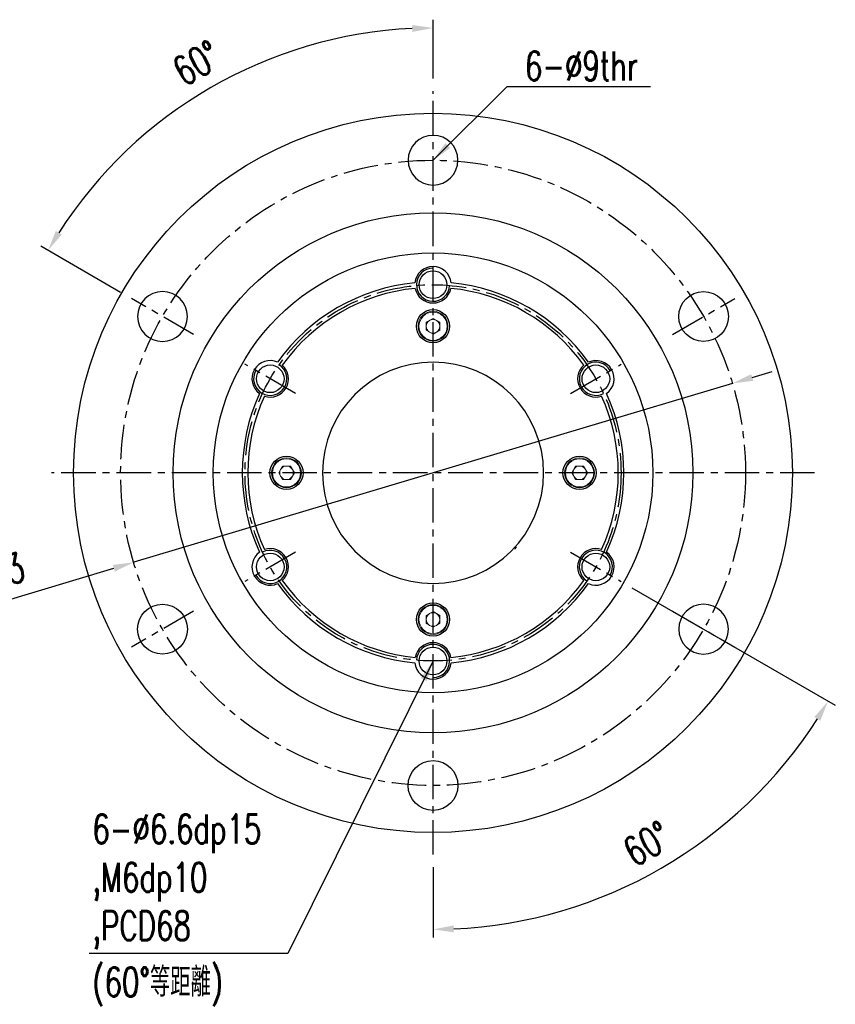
# Model space of a CAD drawing. Header units: millimetres. Extents: x -96 to 653, y -113 to 115.
# Tile 99 of 99: x 506 to 653, y -96 to 82. Entities that reach past the tile are written whole.
import ezdxf

# ---------------------------------------------------------------- set-up
doc = ezdxf.new("R2010")
doc.units = ezdxf.units.MM
doc.linetypes.add('CENTER', pattern=[2, 1.25, -0.25, 0.25, -0.25])
for name, color, linetype in [('CL', 1, 'CENTER'), ('DIM', 4, 'Continuous'), ('OUT', 3, 'Continuous')]:
    doc.layers.add(name, color=color, linetype=linetype)
doc.styles.add('DIM-7', font='SIMPLEX.shx', dxfattribs={"width": 0.7, "bigfont": 'chineset.shx'})
doc.dimstyles.new('CNS', dxfattribs={"dimtxt": 3.5, "dimasz": 2.5, "dimexe": 1, "dimexo": 1.5, "dimgap": 0.09, "dimtad": 0, "dimdsep": 46, "dimtxsty": 'DIM-7', "dimcen": 0.09, "dimclrd": 1, "dimclre": 1, "dimclrt": 4, "dimadec": 0, "dimazin": 0, "dimtfac": 1, "dimtix": 1, "dimtmove": 2, "dimatfit": 3, "dimfxl": 1, "dimtvp": 0.971429, "dimtolj": 1, "dimarcsym": 0})

# ---------------------------------------------------------------- blocks, each defined once
blk = doc.blocks.new('*D13')
at = {"layer": 'DEFPOINTS', "color": 0}
for p in [(552.76, 75.55), (580.26, 69), (525.7, 31.5), (536.96, 25), (580.26, -69)]:
    blk.add_point(p, dxfattribs=at)
at = {"layer": 'DIM', "color": 7, "lineweight": -2}
for p, q in [((580.26, 71.25), (580.26, 81.9)), ((523.75, 32.62), (509.33, 40.95))]:
    blk.add_line(p, q, dxfattribs=at)
blk.add_arc((580.26, 0), 80.4, 92.6725, 147.3275, dxfattribs=at)
at = {"layer": 'DIM', "color": 7}
for points in [[(576.5, 80.94), (576.53, 79.69), (580.26, 80.4)], [(513.11, 43.08), (512.04, 43.73), (510.63, 40.2)]]:
    blk.add_solid(points, dxfattribs=at)
at = {"layer": 'DIM', "color": 7, "insert": (537.51, 74.05), "char_height": 5.25, "attachment_point": 5, "rotation": 30, "style": 'DIM-7'}
blk.add_mtext('\\A1;60°', dxfattribs=at)
blk = doc.blocks.new('*D14')
at = {"layer": 'DEFPOINTS', "color": 0}
for p in [(580.26, 69), (605.11, -14.35), (614.29, -19.65), (580.26, -69), (608.48, -77.53)]:
    blk.add_point(p, dxfattribs=at)
at = {"layer": 'DIM', "color": 7, "lineweight": -2}
for p, q in [((616.24, -20.77), (653.01, -42)), ((580.26, -71.25), (580.26, -84.01))]:
    blk.add_line(p, q, dxfattribs=at)
blk.add_arc((580.26, 0), 82.51, 272.6044, 327.3956, dxfattribs=at)
at = {"layer": 'DIM', "color": 7}
for points in [[(649.23, -44.13), (650.3, -44.78), (651.71, -41.25)], [(584.02, -83.05), (583.99, -81.8), (580.26, -82.51)]]:
    blk.add_solid(points, dxfattribs=at)
at = {"layer": 'DIM', "color": 7, "insert": (618.96, -67.04), "char_height": 5.25, "attachment_point": 5, "rotation": 30, "style": 'DIM-7'}
blk.add_mtext('\\A1;60°', dxfattribs=at)
blk = doc.blocks.new('*D15')
at = {"layer": 'DEFPOINTS', "color": 0}
for p in [(634.4, 16.17), (526.12, -16.17)]:
    blk.add_point(p, dxfattribs=at)
at = {"layer": 'DIM', "color": 7, "lineweight": -2}
for p, q in [((637.99, 17.24), (641.58, 18.31)), ((634.4, 16.17), (526.12, -16.17)), ((485.96, -28.16), (522.53, -17.24))]:
    blk.add_line(p, q, dxfattribs=at)
at = {"layer": 'DIM', "color": 7}
for points in [[(637.81, 17.84), (638.17, 16.64), (634.4, 16.17)], [(522.35, -16.64), (522.71, -17.84), (526.12, -16.17)]]:
    blk.add_solid(points, dxfattribs=at)
at = {"layer": 'DIM', "color": 7, "insert": (495.36, -20.03), "char_height": 5.25, "attachment_point": 5, "rotation": 16.6261, "style": 'DIM-7'}
blk.add_mtext('\\A1;PCD∅113', dxfattribs=at)

msp = doc.modelspace()

# ---------------------------------------------------------------- linework, layer by layer
at = {"layer": 'CL', "color": 7, "lineweight": 30, "ltscale": 5}
for p, q in [((580.26, -69), (580.26, 69)), ((536.959, 25), (525.7, 31.5)), ((623.561, 25), (634.82, 31.5)), ((555.405, 14.35), (546.225, 19.65)), ((605.115, 14.35), (614.295, 19.65)), ((649.26, 0), (511.26, 0)), ((555.405, -14.35), (546.225, -19.65)), ((605.115, -14.35), (614.295, -19.65)), ((536.959, -25), (525.7, -31.5)), ((623.561, -25), (634.82, -31.5))]:
    msp.add_line(p, q, dxfattribs=at)
for radius in [56.5, 34]:
    msp.add_circle((580.26, 0), radius, dxfattribs=at)
at = {"layer": 'DIM', "color": 7}
for centre, start, end in [((580.26, 34), 90, 357.47142), ((609.705, 17), 30, 297.47142), ((550.815, 17), 150, 57.47142), ((550.815, -17), 210, 117.47142), ((609.705, -17), 330, 237.47142), ((580.26, -34), 270, 177.47142)]:
    msp.add_arc(centre, 3, start, end, dxfattribs=at)
at = {"layer": 'OUT', "color": 7, "lineweight": 15}
for p, q in [((580.26, 27.917), (579.033, 27.208)), ((579.033, 27.208), (579.033, 25.792)), ((580.26, 27.917), (581.487, 27.208)), ((581.487, 25.792), (581.487, 27.208)), ((580.26, 25.083), (579.033, 25.792)), ((581.487, 25.792), (580.26, 25.083)), ((552.343, 0), (553.052, 1.227)), ((554.468, 1.227), (553.052, 1.227)), ((554.468, 1.227), (555.177, 0)), ((605.343, 0), (606.052, 1.227)), ((606.052, -1.227), (605.343, 0)), ((607.468, 1.227), (606.052, 1.227)), ((608.177, 0), (607.468, 1.227)), ((608.177, 0), (607.468, -1.227)), ((552.343, 0), (553.052, -1.227)), ((553.052, -1.227), (554.468, -1.227)), ((555.177, 0), (554.468, -1.227)), ((606.052, -1.227), (607.468, -1.227)), ((579.033, -25.792), (580.26, -25.083)), ((579.033, -25.792), (579.033, -27.208)), ((580.26, -25.083), (581.487, -25.792)), ((581.487, -27.208), (581.487, -25.792)), ((580.26, -27.917), (579.033, -27.208)), ((580.26, -27.917), (581.487, -27.208))]:
    msp.add_line(p, q, dxfattribs=at)
at = {"layer": 'OUT', "color": 7}
for centre, radius in [((580.26, 0), 65), ((580.26, 0), 47), ((580.26, 0), 39.75), ((580.26, 34), 2.5), ((629.19, 28.25), 4.5), ((580.26, 26.5), 3), ((550.815, 17), 2.5), ((609.705, 17), 2.5), ((553.76, 0), 3), ((606.76, 0), 3), ((550.815, -17), 2.5), ((609.705, -17), 2.5), ((531.33, -28.25), 4.5), ((580.26, -26.5), 3), ((580.26, -34), 2.5), ((580.26, -56.5), 4.5)]:
    msp.add_circle(centre, radius, dxfattribs=at)
at = {"layer": 'OUT', "color": 7, "extrusion": (0, 0, -1)}
for centre, radius in [((-580.26, 56.5), 4.5), ((-531.33, 28.25), 4.5), ((-580.26, 0), 20), ((-629.19, -28.25), 4.5)]:
    msp.add_circle(centre, radius, dxfattribs=at)
at = {"layer": 'OUT', "color": 7, "lineweight": 15}
for centre, radius in [((580.26, 26.5), 2.7), ((580.26, 26.5), 2.55), ((553.76, 0), 2.7), ((553.76, 0), 2.55), ((606.76, 0), 2.7), ((606.76, 0), 2.55), ((580.26, -26.5), 2.7), ((580.26, -26.5), 2.55)]:
    msp.add_circle(centre, radius, dxfattribs=at)
at = {"layer": 'OUT', "color": 7}
for centre, radius, start, end in [((580.26, 34), 3.3, 5.97531, 174.02469), ((580.26, 0), 34.5, 95.45894, 144.54106), ((580.26, 0), 34.5, 35.45894, 84.54106), ((580.26, 0), 33.5, 95.53989, 144.46011), ((580.26, 34), 3.3, 191.47442, 348.52558), ((580.26, 0), 33.5, 35.53989, 84.46011), ((550.815, 17), 3.3, 65.97531, 234.02469), ((609.705, 17), 3.3, 305.97531, 114.02469), ((550.815, 17), 3.3, 251.47442, 48.52558), ((609.705, 17), 3.3, 131.47442, 288.52558), ((580.26, 0), 34.5, 155.45894, 204.54106), ((580.26, 0), 34.5, 335.45894, 24.54106), ((580.26, 0), 33.5, 155.53989, 204.46011), ((580.26, 0), 33.5, 335.53989, 24.46011), ((550.815, -17), 3.3, 311.47442, 108.52558), ((609.705, -17), 3.3, 71.47442, 228.52558), ((550.815, -17), 3.3, 125.97531, 294.02469), ((609.705, -17), 3.3, 245.97531, 54.02469), ((580.26, 0), 33.5, 215.53989, 264.46011), ((580.26, 0), 33.5, 275.53989, 324.46011), ((580.26, 0), 34.5, 215.45894, 264.54106), ((580.26, 0), 34.5, 275.45894, 324.54106), ((580.26, -34), 3.3, 11.47442, 168.52558), ((580.26, -34), 3.3, 185.97531, 354.02469)]:
    msp.add_arc(centre, radius, start, end, dxfattribs=at)
at = {"layer": 'OUT', "color": 7, "lineweight": 15}
for centre, start, end in [((580.26, 26.5), 120, 180), ((580.26, 26.5), 60, 120), ((580.26, 26.5), 0, 60), ((580.26, 26.5), 180, 240), ((580.26, 26.5), 240, 300), ((580.26, 26.5), 300, 0), ((553.76, 0), 150, 210), ((553.76, 0), 90, 150), ((553.76, 0), 30, 90), ((553.76, 0), 330, 30), ((606.76, 0), 150, 210), ((606.76, 0), 90, 150), ((606.76, 0), 30, 90), ((606.76, 0), 330, 30), ((553.76, 0), 210, 270), ((553.76, 0), 270, 330), ((606.76, 0), 210, 270), ((606.76, 0), 270, 330), ((580.26, -26.5), 120, 180), ((580.26, -26.5), 180, 240), ((580.26, -26.5), 60, 120), ((580.26, -26.5), 0, 60), ((580.26, -26.5), 300, 0), ((580.26, -26.5), 240, 300)]:
    msp.add_arc(centre, 1.227, start, end, dxfattribs=at)
at = {"layer": 'OUT', "color": 7}
msp.add_open_spline([(595.353, -13.425), (595.105, -13.705), (595.033, -13.776), (595.033, -13.776)], degree=3, dxfattribs=at)

# ---------------------------------------------------------------- texts
at = {"layer": 'DIM', "color": 7, "char_height": 5.25, "style": 'DIM-7'}
for s, insert, attachment_point in [('6-%%C9thr', (596.883, 70.886), 7), ('6-%%C6.6dp15\\P,M6dp10\\P,PCD68', (518.66, -61.732), 1), ('(60%%D等距離)', (518.66, -89.401), 1)]:
    msp.add_mtext(s, dxfattribs=dict(at, insert=insert, attachment_point=attachment_point))

# ---------------------------------------------------------------- dimensions: what is measured, and where the dimension line sits
at = {"layer": 'DIM', "color": 7}
for base, line2, picture, middle in [((552.76, 75.555), ((536.959, 25), (525.7, 31.5)), '*D13', (537.508, 74.048)), ((608.479, -77.53), ((605.115, -14.35), (614.295, -19.65)), '*D14', (618.963, -67.036))]:
    dim = msp.add_angular_dim_2l(base=base, line1=((580.26, -69), (580.26, 69)), line2=line2, dimstyle='CNS', override={"dimscale": 1.5, "dimclrd": 7, "dimclre": 7, "dimclrt": 7}, dxfattribs=at)
    dim.commit()
    dim.dimension.update_dxf_attribs({"geometry": picture, "text_midpoint": middle})
dim = msp.add_diameter_dim_2p(p1=(634.398, 16.166), p2=(526.122, -16.166), text='PCD<>', dimstyle='CNS', override={"dimscale": 1.5, "dimclrd": 7, "dimclre": 4, "dimclrt": 7, "dimtmove": 0}, dxfattribs=at)
dim.commit()
dim.dimension.update_dxf_attribs({"geometry": '*D15', "text_midpoint": (496.819, -24.916), "dimtype": 163})

# ---------------------------------------------------------------- leaders
at = {"layer": 'DIM', "color": 7, "annotation_type": 0, "has_hookline": 1}
for points, hookline_direction, text_width in [([(580.26, 56.5), (593.682, 69.82), (597.432, 69.82)], 0, 22.05), ([(580.26, -34), (553.978, -86.843), (550.228, -86.843)], 1, 32.025)]:
    msp.add_leader(points, dimstyle='CNS', override={"dimscale": 1.5, "dimgap": 0.09, "dimtad": 1, "dimclrd": 7, "dimclre": 4}, dxfattribs=dict(at, hookline_direction=hookline_direction, text_width=text_width))

doc.saveas('drawing.dxf')
